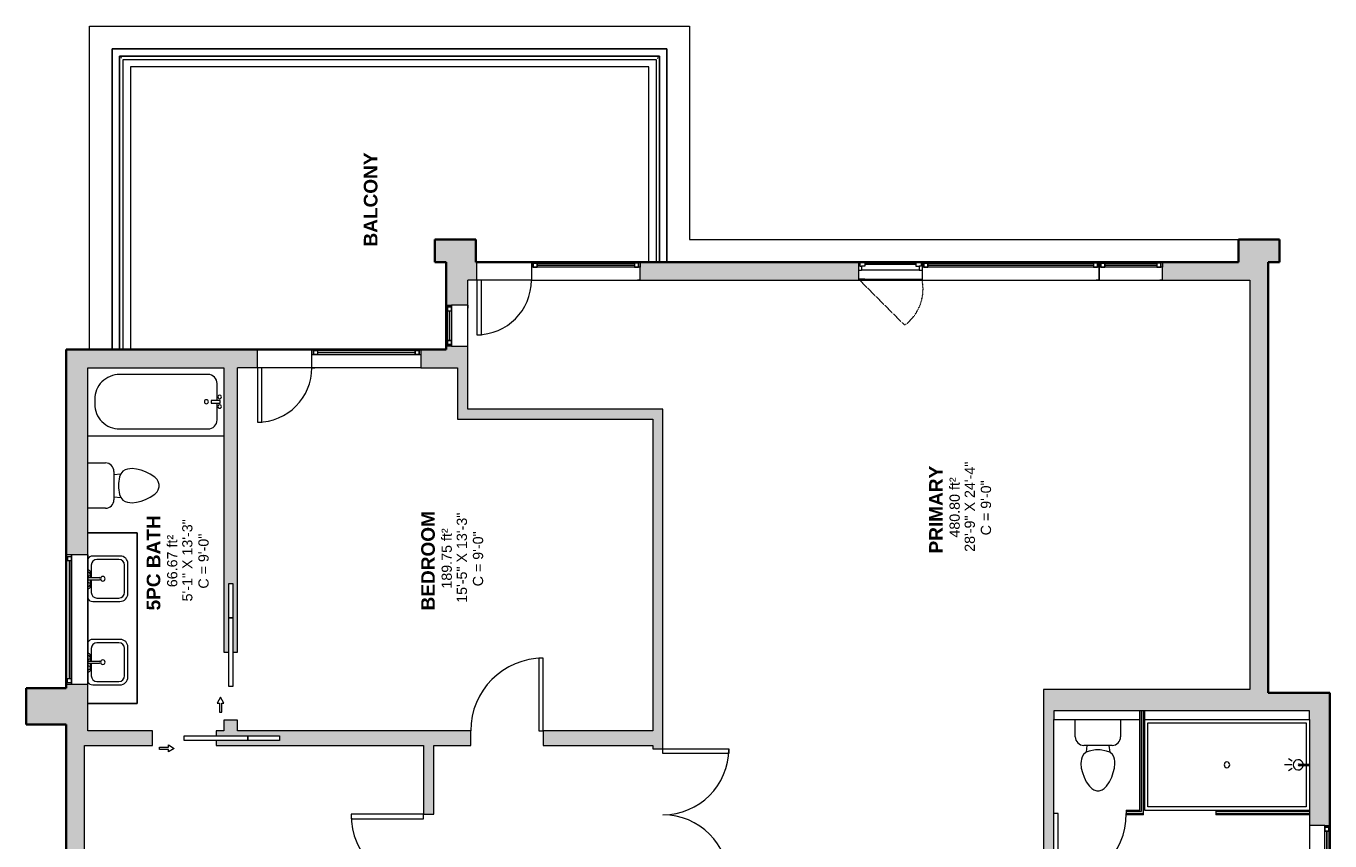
# Model space of a CAD drawing. Header units: inches. Extents: x 271 to 873, y -41 to 635.
# Tile 3 of 3: x 279 to 853, y 276 to 635. Entities that reach past the tile are written whole.
import ezdxf

# ---------------------------------------------------------------- set-up
doc = ezdxf.new("R2010")
doc.units = ezdxf.units.IN
doc.header["$MEASUREMENT"] = 0
doc.linetypes.add('Hidden 3_32_', pattern=[0.140625, 0.09375, -0.046875])
for name, color, linetype, lineweight in [('A-AREA-IDEN', 2, 'Continuous', 9), ('A-DETL', 90, 'Continuous', 9), ('A-DETL-THIN', 151, 'Continuous', 9), ('A-DOOR', 31, 'Continuous', 9), ('A-EXTEERIOR SPACES', 90, 'Continuous', 9), ('A-FLOR-HRAL', 11, 'Continuous', 9), ('A-GENM', 13, 'Continuous', 9), ('A-GLAZ', 151, 'Continuous', 9), ('A-OBJECTS', 90, 'Continuous', 9), ('A-WALL', 90, 'Continuous', 9), ('A-WALL-PATT', 111, 'Continuous', 9), ('P-SANR-FIXT', 6, 'Continuous', 9)]:
    doc.layers.add(name, color=color, linetype=linetype, lineweight=lineweight)
doc.styles.add('Arial', font='arial.ttf', dxfattribs={"height": 4.5})
doc.styles.add('Arial_B', font='arialbd.ttf', dxfattribs={"height": 6})

# ---------------------------------------------------------------- blocks, each defined once
blk = doc.blocks.new('Toilet - Default 1-316794-2nd Floor')
at = {"layer": 'P-SANR-FIXT'}
for p, q in [((-9.98, 11.75), (-9.98, 19.48)), ((9.98, 19.48), (9.98, 11.75)), ((6.25, 8.02), (-6.25, 8.02)), ((-4.86, 8.02), (-5.21, 5)), ((-1, 6), (-3.84, 5.5)), ((1, 6), (-1, 6)), ((3.84, 5.5), (1, 6)), ((4.86, 8.02), (5.21, 5)), ((-7.41, 1), (-7.5, 0)), ((-7.5, 0), (-7.33, -1.99)), ((-7.24, 2), (-7.41, 1)), ((-6.97, 3), (-7.24, 2)), ((-6.4, 4), (-6.97, 3)), ((-5.21, 5), (-6.4, 4)), ((-3.84, 5.5), (-5.21, 5)), ((5.21, 5), (3.84, 5.5)), ((6.4, 4), (5.21, 5)), ((6.97, 3), (6.4, 4)), ((7.24, 2), (6.97, 3)), ((7.41, 1), (7.24, 2)), ((7.33, -1.99), (7.5, 0)), ((7.5, 0), (7.41, 1)), ((-7.33, -1.99), (-6.79, -4)), ((-6.79, -4), (-6.06, -6)), ((6.06, -6), (6.79, -4)), ((6.79, -4), (7.33, -1.99)), ((-6.06, -6), (-5.13, -8)), ((-5.13, -8), (-3.74, -10)), ((-3.74, -10), (-2.74, -11)), ((-2.74, -11), (-1.87, -11.5)), ((1.87, -11.5), (2.74, -11)), ((2.74, -11), (3.74, -10)), ((3.74, -10), (5.13, -8)), ((5.13, -8), (6.06, -6)), ((-1.87, -11.5), (-0.5, -12)), ((-0.5, -12), (0.5, -12)), ((0.5, -12), (1.87, -11.5))]:
    blk.add_line(p, q, dxfattribs=at)
for centre, start, end in [((-6.25, 11.75), 180, 270), ((6.25, 11.75), 270, 360)]:
    blk.add_arc(centre, 3.73, start, end, dxfattribs=at)
blk = doc.blocks.new('Toilet - Default 1-V2-2nd Floor')
at = {"layer": 'P-SANR-FIXT'}
for p, q in [((-9.98, 11.75), (-9.98, 19.44)), ((9.98, 19.44), (9.98, 11.75)), ((6.25, 8.02), (-6.25, 8.02)), ((-4.86, 8.02), (-5.21, 5)), ((-1, 6), (-3.84, 5.5)), ((1, 6), (-1, 6)), ((3.84, 5.5), (1, 6)), ((4.86, 8.02), (5.21, 5)), ((-7.41, 1), (-7.5, 0)), ((-7.5, 0), (-7.33, -1.99)), ((-7.24, 2), (-7.41, 1)), ((-6.97, 3), (-7.24, 2)), ((-6.4, 4), (-6.97, 3)), ((-5.21, 5), (-6.4, 4)), ((-3.84, 5.5), (-5.21, 5)), ((5.21, 5), (3.84, 5.5)), ((6.4, 4), (5.21, 5)), ((6.97, 3), (6.4, 4)), ((7.24, 2), (6.97, 3)), ((7.41, 1), (7.24, 2)), ((7.33, -1.99), (7.5, 0)), ((7.5, 0), (7.41, 1)), ((-7.33, -1.99), (-6.79, -4)), ((-6.79, -4), (-6.06, -6)), ((6.06, -6), (6.79, -4)), ((6.79, -4), (7.33, -1.99)), ((-6.06, -6), (-5.13, -8)), ((-5.13, -8), (-3.74, -10)), ((-3.74, -10), (-2.74, -11)), ((-2.74, -11), (-1.87, -11.5)), ((1.87, -11.5), (2.74, -11)), ((2.74, -11), (3.74, -10)), ((3.74, -10), (5.13, -8)), ((5.13, -8), (6.06, -6)), ((-1.87, -11.5), (-0.5, -12)), ((-0.5, -12), (0.5, -12)), ((0.5, -12), (1.87, -11.5))]:
    blk.add_line(p, q, dxfattribs=at)
for centre, start, end in [((-6.25, 11.75), 180, 270), ((6.25, 11.75), 270, 360)]:
    blk.add_arc(centre, 3.73, start, end, dxfattribs=at)
blk = doc.blocks.new('Bath-Showerhead - Shower_head_and_Control_-_UNHOSTED_17702-5576894-2nd Floor')
at = {"layer": 'P-SANR-FIXT'}
for p, q in [((-0.37, -4.61), (-0.37, 0)), ((-0.37, 0), (0.38, 0)), ((0.38, 0), (0.38, -4.61)), ((-1.58, -7.59), (-2.66, -9.27)), ((0, -7.75), (0, -11)), ((1.58, -7.59), (2.66, -9.27))]:
    blk.add_line(p, q, dxfattribs=at)
for centre, radius, start, end in [((0, -5), 2.25, 100.10755, 270), ((0, -4.61), 0.375, 180, 360), ((0, -5), 2.25, 270, 79.89245)]:
    blk.add_arc(centre, radius, start, end, dxfattribs=at)
blk = doc.blocks.new('Bath-Bathtub - Default 1-5719567-2nd Floor')
at = {"layer": 'P-SANR-FIXT'}
for p, q in [((16.28, 34), (-43.72, 34)), ((2.28, 31), (-36.72, 31)), ((-40.72, 27), (-40.72, 19.59)), ((-38.06, 19.59), (-42, 19.59)), ((-42, 19.59), (-42, 18.41)), ((-42, 19.59), (-42, 18.41)), ((-38.06, 19.59), (-42, 19.59)), ((-42, 18.41), (-38.06, 18.41)), ((-42, 18.41), (-38.06, 18.41)), ((-40.72, 18.41), (-40.72, 11)), ((-38.06, 18.41), (-38.06, 19.59)), ((-38.06, 18.41), (-38.06, 19.59)), ((13.28, 18), (13.28, 20)), ((-36.72, 7), (2.28, 7))]:
    blk.add_line(p, q, dxfattribs=at)
for centre, radius, start, end in [((-36.72, 27), 4, 90, 180), ((2.28, 20), 11, 360, 90), ((-41.81, 21.11), 0.787, 360, 180), ((-41.81, 21.11), 0.787, 360, 180), ((-41.81, 21.11), 0.787, 180, 360), ((-41.81, 21.11), 0.787, 180, 360), ((-41.81, 16.89), 0.787, 360, 180), ((-41.81, 16.89), 0.787, 360, 180), ((-35.97, 19), 0.875, 90, 270), ((-35.97, 19), 0.875, 270, 90), ((2.28, 18), 11, 270, 0), ((-41.81, 16.89), 0.787, 180, 360), ((-41.81, 16.89), 0.787, 180, 360), ((-36.72, 11), 4, 180, 270)]:
    blk.add_arc(centre, radius, start, end, dxfattribs=at)
blk = doc.blocks.new('Planitar-Fixed - Default 1-5719853-2nd Floor')
at = {"layer": 'A-GLAZ', "lineweight": 18}
for p, q in [((-41, 5.01), (-40.25, 5.01)), ((-40.25, 5.01), (-41, 5.01)), ((-40.25, 5.01), (-40.25, 2.78)), ((-40.25, 2.78), (-40.25, 5.01)), ((-40.25, 4.51), (-38.52, 4.51)), ((-38.52, 4.51), (-40.25, 4.51)), ((-40.25, 4.51), (-40.25, 2.78)), ((-40.25, 2.78), (-38.52, 2.78)), ((-38.52, 4.51), (-38.52, 2.78)), ((-38.52, 2.78), (-38.52, 4.51)), ((38.52, 4.51), (38.52, 2.78)), ((40.25, 4.51), (38.52, 4.51)), ((40.25, 4.51), (38.52, 4.51)), ((38.52, 4.51), (38.52, 2.78)), ((38.52, 2.78), (40.25, 2.78)), ((40.25, 5.01), (40.25, 2.78)), ((40.96, 5.01), (40.25, 5.01)), ((41, 5.01), (40.25, 5.01)), ((40.25, 5.01), (40.25, 2.78)), ((40.25, 2.78), (40.25, 4.51)), ((-41, -3.99), (-39.74, -3.99)), ((41, -3.99), (39.74, -3.99))]:
    blk.add_line(p, q, dxfattribs=at)
at = {"layer": 'A-GLAZ'}
for p, q in [((41, 2.78), (-41, 2.78)), ((-41, 2.78), (-41, -3.99)), ((-40.25, 5.01), (40.25, 5.01)), ((-38.52, 4.51), (38.52, 4.51)), ((41, -3.99), (41, 2.78)), ((-41, -3.99), (41, -3.99))]:
    blk.add_line(p, q, dxfattribs=at)
at = {"layer": 'A-GLAZ', "lineweight": 25}
blk.add_line((-38.52, 3.65), (38.52, 3.65), dxfattribs=at)
blk = doc.blocks.new('Planitar-Fixed - Default 1-6029428-2nd Floor')
at = {"layer": 'A-GLAZ', "lineweight": 18}
for p, q in [((-39, 4.51), (-38.25, 4.51)), ((-38.25, 4.51), (-39, 4.51)), ((-38.25, 4.51), (-38.25, 2.28)), ((-38.25, 2.28), (-38.25, 4.51)), ((-38.25, 4.01), (-36.52, 4.01)), ((-36.52, 4.01), (-38.25, 4.01)), ((-38.25, 4.01), (-38.25, 2.28)), ((-38.25, 2.28), (-36.52, 2.28)), ((-36.52, 4.01), (-36.52, 2.28)), ((-36.52, 2.28), (-36.52, 4.01)), ((36.52, 4.01), (36.52, 2.28)), ((38.25, 4.01), (36.52, 4.01)), ((38.25, 4.01), (36.52, 4.01)), ((36.52, 4.01), (36.52, 2.28)), ((36.52, 2.28), (38.25, 2.28)), ((38.25, 4.51), (38.25, 2.28)), ((38.96, 4.51), (38.25, 4.51)), ((39, 4.51), (38.25, 4.51)), ((38.25, 4.51), (38.25, 2.28)), ((38.25, 2.28), (38.25, 4.01)), ((39, 2.28), (39, 4.51)), ((-39, -3.49), (-37.74, -3.49)), ((39, -3.49), (37.74, -3.49))]:
    blk.add_line(p, q, dxfattribs=at)
at = {"layer": 'A-GLAZ'}
for p, q in [((39, 2.28), (-39, 2.28)), ((-39, 2.28), (-39, -3.49)), ((-38.25, 4.51), (38.25, 4.51)), ((-36.52, 4.01), (36.52, 4.01)), ((39, -3.49), (39, 2.28)), ((-39, -3.49), (39, -3.49))]:
    blk.add_line(p, q, dxfattribs=at)
at = {"layer": 'A-GLAZ', "lineweight": 25}
blk.add_line((-36.52, 3.15), (36.52, 3.15), dxfattribs=at)
blk = doc.blocks.new('Planitar-Fixed - Default 1-6037852-2nd Floor')
at = {"layer": 'A-GLAZ', "lineweight": 18}
for p, q in [((-24, 4.51), (-23.25, 4.51)), ((-23.25, 4.51), (-24, 4.51)), ((-24, 4.51), (-24, 2.28)), ((-23.25, 4.51), (-23.25, 2.28)), ((-23.25, 2.28), (-23.25, 4.51)), ((-23.25, 4.01), (-21.52, 4.01)), ((-21.52, 4.01), (-23.25, 4.01)), ((-23.25, 4.01), (-23.25, 2.28)), ((-23.25, 2.28), (-21.52, 2.28)), ((-21.52, 4.01), (-21.52, 2.28)), ((-21.52, 2.28), (-21.52, 4.01)), ((21.52, 4.01), (21.52, 2.28)), ((23.25, 4.01), (21.52, 4.01)), ((23.25, 4.01), (21.52, 4.01)), ((21.52, 4.01), (21.52, 2.28)), ((21.52, 2.28), (23.25, 2.28)), ((23.25, 4.51), (23.25, 2.28)), ((23.96, 4.51), (23.25, 4.51)), ((24, 4.51), (23.25, 4.51)), ((23.25, 4.51), (23.25, 2.28)), ((23.25, 2.28), (23.25, 4.01)), ((-24, -3.49), (-22.74, -3.49)), ((24, -3.49), (22.74, -3.49))]:
    blk.add_line(p, q, dxfattribs=at)
at = {"layer": 'A-GLAZ'}
for p, q in [((24, 2.28), (-24, 2.28)), ((-24, 2.28), (-24, -3.49)), ((-23.25, 4.51), (23.25, 4.51)), ((-21.52, 4.01), (21.52, 4.01)), ((24, -3.49), (24, 2.28)), ((-24, -3.49), (24, -3.49))]:
    blk.add_line(p, q, dxfattribs=at)
at = {"layer": 'A-GLAZ', "lineweight": 25}
blk.add_line((-21.52, 3.15), (21.52, 3.15), dxfattribs=at)
blk = doc.blocks.new('Planitar-Fixed - Default 1-5620281-2nd Floor')
at = {"layer": 'A-GLAZ', "lineweight": 18}
for p, q in [((-9, 5.26), (-8.25, 5.26)), ((-8.25, 5.26), (-9, 5.26)), ((-8.25, 5.26), (-8.25, 3.03)), ((-8.25, 3.03), (-8.25, 5.26)), ((-8.25, 4.76), (-6.52, 4.76)), ((-6.52, 4.76), (-8.25, 4.76)), ((-8.25, 4.76), (-8.25, 3.03)), ((-8.25, 3.03), (-6.52, 3.03)), ((-6.52, 4.76), (-6.52, 3.03)), ((-6.52, 3.03), (-6.52, 4.76)), ((6.52, 4.76), (6.52, 3.03)), ((8.25, 4.76), (6.52, 4.76)), ((8.25, 4.76), (6.52, 4.76)), ((6.52, 4.76), (6.52, 3.03)), ((6.52, 3.03), (8.25, 3.03)), ((8.25, 5.26), (8.25, 3.03)), ((8.96, 5.26), (8.25, 5.26)), ((9, 5.26), (8.25, 5.26)), ((8.25, 5.26), (8.25, 3.03)), ((8.25, 3.03), (8.25, 4.76)), ((-9, -4.24), (-7.74, -4.24)), ((9, -4.24), (7.74, -4.24))]:
    blk.add_line(p, q, dxfattribs=at)
at = {"layer": 'A-GLAZ'}
for p, q in [((9, 3.03), (-9, 3.03)), ((-9, 3.03), (-9, -4.24)), ((-8.25, 5.26), (8.25, 5.26)), ((-6.52, 4.76), (6.52, 4.76)), ((9, -4.24), (9, 3.03)), ((-9, -4.24), (9, -4.24))]:
    blk.add_line(p, q, dxfattribs=at)
at = {"layer": 'A-GLAZ', "lineweight": 25}
blk.add_line((-6.52, 3.9), (6.52, 3.9), dxfattribs=at)
blk = doc.blocks.new('Planitar-Fixed - Default 1-5591365-2nd Floor')
at = {"layer": 'A-GLAZ'}
for p, q in [((-24, 3.49), (24, 3.49)), ((-24, -2.28), (-24, 3.49)), ((24, 3.49), (24, -2.28)), ((24, -2.28), (-24, -2.28)), ((-23.25, -4.51), (23.25, -4.51)), ((-21.52, -4.01), (21.52, -4.01))]:
    blk.add_line(p, q, dxfattribs=at)
at = {"layer": 'A-GLAZ', "lineweight": 18}
for p, q in [((-24, 3.49), (-22.74, 3.49)), ((24, 3.49), (22.74, 3.49)), ((-24, -4.51), (-23.25, -4.51)), ((-23.25, -4.51), (-24, -4.51)), ((-23.25, -4.51), (-23.25, -2.28)), ((-23.25, -2.28), (-21.52, -2.28)), ((-23.25, -4.01), (-23.25, -2.28)), ((-23.25, -2.28), (-23.25, -4.51)), ((-23.25, -4.01), (-21.52, -4.01)), ((-21.52, -4.01), (-23.25, -4.01)), ((-21.52, -4.01), (-21.52, -2.28)), ((-21.52, -2.28), (-21.52, -4.01)), ((21.52, -2.28), (23.25, -2.28)), ((21.52, -4.01), (21.52, -2.28)), ((21.52, -4.01), (21.52, -2.28)), ((23.25, -4.01), (21.52, -4.01)), ((23.25, -4.01), (21.52, -4.01)), ((23.25, -4.51), (23.25, -2.28)), ((23.25, -2.28), (23.25, -4.01)), ((23.25, -4.51), (23.25, -2.28)), ((23.96, -4.51), (23.25, -4.51)), ((24, -4.51), (23.25, -4.51)), ((24, -2.28), (24, -4.51))]:
    blk.add_line(p, q, dxfattribs=at)
at = {"layer": 'A-GLAZ', "lineweight": 25}
blk.add_line((-21.52, -3.15), (21.52, -3.15), dxfattribs=at)
blk = doc.blocks.new('Planitar-Fixed - Default 1-5620566-2nd Floor')
at = {"layer": 'A-GLAZ', "lineweight": 18}
for p, q in [((-28.5, 5.26), (-27.75, 5.26)), ((-27.75, 5.26), (-27.75, 3.03)), ((-27.75, 4.76), (-26.02, 4.76)), ((-27.75, 3.03), (-26.02, 3.03)), ((-26.02, 4.76), (-26.02, 3.03)), ((26.02, 4.76), (26.02, 3.03)), ((27.75, 4.76), (26.02, 4.76)), ((26.02, 3.03), (27.75, 3.03)), ((27.75, 5.26), (27.75, 3.03)), ((28.46, 5.26), (27.75, 5.26)), ((-28.5, -4.24), (-27.24, -4.24)), ((28.5, -4.24), (27.24, -4.24))]:
    blk.add_line(p, q, dxfattribs=at)
at = {"layer": 'A-GLAZ'}
for p, q in [((-28.5, 5.26), (28.5, 5.26)), ((-28.5, 5.26), (-28.5, 3.03)), ((28.5, 3.03), (-28.5, 3.03)), ((-28.5, 3.03), (-28.5, -4.24)), ((28.5, 3.03), (-28.5, 3.03)), ((-28.5, 3.03), (28.5, 3.03)), ((-28.5, 3.03), (-28.5, -4.24)), ((28.5, 3.03), (28.5, 5.26)), ((28.5, -4.24), (28.5, 3.03)), ((28.5, -4.24), (28.5, 3.03)), ((-28.5, -4.24), (28.5, -4.24)), ((28.5, -4.24), (-28.5, -4.24))]:
    blk.add_line(p, q, dxfattribs=at)
at = {"layer": 'A-GLAZ', "lineweight": 25}
blk.add_line((-26.02, 3.9), (26.02, 3.9), dxfattribs=at)
blk = doc.blocks.new('Planitar-Casement-Single_Left - Default 1-5635875-2nd Floor')
at = {"layer": 'A-GLAZ'}
for p, q in [((14, 4), (-14, 4)), ((11.25, 3.5), (-11.25, 3.5)), ((-14, -4), (14, -4)), ((-12.75, -0.5), (12.75, -0.5)), ((11.25, -4), (-11.25, -4))]:
    blk.add_line(p, q, dxfattribs=at)
at = {"layer": 'A-GLAZ', "lineweight": 18}
for p, q in [((-14, -4), (-14, 4)), ((-11.25, 3.5), (-14, 3.5)), ((11.25, 3.5), (14, 3.5)), ((14, -4), (14, 4)), ((-12.75, -0.5), (-14, -0.5)), ((-11.25, -4), (-14, -4)), ((-13.5, -4), (-13.5, -2.25)), ((-13.5, -2.25), (-12.75, -2.25)), ((-12.75, -2.25), (-12.75, -0.5)), ((-11.25, -2.25), (-12.75, -2.25)), ((-11.25, -4), (-11.25, -2.25)), ((11.25, -2.25), (12.75, -2.25)), ((11.25, -4), (11.25, -2.25)), ((11.25, -4), (14, -4)), ((14, -0.5), (12.75, -0.5)), ((12.75, -2.25), (12.75, -0.5)), ((13.5, -2.25), (12.75, -2.25)), ((13.5, -4), (13.5, -2.25))]:
    blk.add_line(p, q, dxfattribs=at)
at = {"layer": 'A-GLAZ', "lineweight": 25}
blk.add_line((11.25, -3.125), (-11.25, -3.125), dxfattribs=at)
blk = doc.blocks.new('Countertop- Rectangle shape base - Default 2-5591480-2nd Floor')
at = {"layer": 'A-GENM'}
for p, q in [((67.62, 26.87), (-7.62, 26.87)), ((-7.62, 26.87), (-7.62, 5.12)), ((67.62, 5.12), (67.62, 26.87))]:
    blk.add_line(p, q, dxfattribs=at)
blk = doc.blocks.new('Bath-Basin Floor - Default 1-5591468-2nd Floor')
at = {"layer": 'P-SANR-FIXT'}
for p, q in [((0.12, 6.33), (0.12, 1.59)), ((1.12, 6.33), (1.12, 1.59)), ((-9.38, 4.59), (-9.38, -7.41)), ((-9.38, 4.59), (-9.38, -7.41)), ((-7.88, 2.72), (-7.88, -6.91)), ((0.12, 5.22), (-5.38, 5.22)), ((-2.88, 5.59), (0.12, 5.59)), ((1.12, 5.59), (3.62, 5.59)), ((6.62, 5.22), (1.12, 5.22)), ((9.12, -6.91), (9.12, 2.72)), ((10.62, -7.59), (10.62, 4.59)), ((10.62, -7.59), (10.62, 4.59)), ((-5.88, -10.91), (7.3, -10.91)), ((-5.88, -10.91), (7.3, -10.91)), ((-5.38, -9.41), (6.62, -9.41))]:
    blk.add_line(p, q, dxfattribs=at)
for centre, radius, start, end in [((-6.88, 4.59), 2.5, 120.01012, 180), ((-6.88, 4.59), 2.5, 121.36872, 180), ((-2.88, 6.34), 0.75, 147.85682, 270), ((-1.88, 6.34), 0.75, 147.85682, 180), ((-1.88, 6.34), 0.75, 180, 0), ((-1.88, 6.34), 0.75, 360, 32.14318), ((0.62, 6.33), 0.5, 125.59759, 180), ((0.62, 6.33), 0.5, 360, 54.40241), ((2.62, 6.34), 0.75, 147.85682, 180), ((2.62, 6.34), 0.75, 180, 360), ((2.62, 6.34), 0.75, 360, 32.14318), ((3.62, 6.34), 0.75, 270, 32.14318), ((8.12, 4.59), 2.5, 360, 59.98988), ((8.12, 4.59), 2.5, 360, 58.63128), ((-5.38, 2.72), 2.5, 90, 180), ((0.62, 0.13), 1, 360, 180), ((0.62, 0.13), 1, 180, 0), ((0.62, 1.59), 0.5, 180, 0), ((6.62, 2.72), 2.5, 0, 90), ((-5.88, -7.41), 3.5, 180, 270), ((-5.88, -7.41), 3.5, 180, 270), ((-5.38, -6.91), 2.5, 180, 270), ((6.62, -6.91), 2.5, 270, 0), ((7.3, -7.59), 3.32, 270, 0), ((7.3, -7.59), 3.32, 270, 0)]:
    blk.add_arc(centre, radius, start, end, dxfattribs=at)
blk = doc.blocks.new('Bath- Shower - Basin Rectangular - Default 1-5719961-2nd Floor')
at = {"layer": 'P-SANR-FIXT'}
for p, q in [((-36.37, 20), (-36.37, -20)), ((-34.87, 18.5), (34.87, 18.5)), ((-34.87, -18.5), (-34.87, 18.5)), ((34.87, 18.5), (34.87, -18.5)), ((-36.37, -20), (36.37, -20)), ((34.87, -18.5), (-34.87, -18.5))]:
    blk.add_line(p, q, dxfattribs=at)
for start, end in [(360, 180), (180, 360)]:
    blk.add_arc((0, 0.01), 1.25, start, end, dxfattribs=at)
blk = doc.blocks.new('Planitar - Single Door_Swapper - 7_0_ x 2_0_-5961431-2nd Floor')
at = {"layer": 'A-GENM'}
for p, q in [((12, 28), (10, 28)), ((10, 28), (10, 4)), ((12, 4), (12, 28)), ((10, 4), (12, 4))]:
    blk.add_line(p, q, dxfattribs=at)
blk.add_arc((12, 4), 24, 90, 180, dxfattribs=at)
blk = doc.blocks.new('Top Rail Type - Top Rail_Internal_-5631632-2nd Floor')
at = {"layer": 'A-FLOR-HRAL'}
for p, q in [((319.87, 621.49), (319.87, 492.2)), ((557.94, 621.49), (319.87, 621.49)), ((557.94, 530.7), (557.94, 621.49)), ((321.44, 492.2), (321.44, 619.91)), ((321.44, 619.91), (556.37, 619.91)), ((556.37, 619.91), (556.37, 530.7))]:
    blk.add_line(p, q, dxfattribs=at)
for points in [[(320.75, 620.61), (320.73, 620.62), (320.7, 620.65), (320.66, 620.7), (320.61, 620.75), (320.58, 620.78), (320.56, 620.79)], [(557.06, 620.61), (557.08, 620.62), (557.11, 620.65), (557.16, 620.7), (557.2, 620.75), (557.23, 620.78), (557.25, 620.79)]]:
    blk.add_open_spline(points, degree=3, knots=[0.46272837, 0.46272837, 0.46272837, 0.46272837, 0.47916667, 0.5, 0.52083333, 0.53727163, 0.53727163, 0.53727163, 0.53727163], dxfattribs=at)
blk = doc.blocks.new('Top Rail Type - Top Rail_Internal_-V7-2nd Floor')
at = {"layer": 'A-FLOR-HRAL'}
for p, q in [((319.87, 621.49), (557.94, 621.49)), ((319.87, 492.2), (319.87, 621.49)), ((557.94, 621.49), (557.94, 530.7)), ((321.44, 619.91), (556.37, 619.91)), ((321.44, 492.2), (321.44, 619.91)), ((556.37, 619.91), (556.37, 530.7))]:
    blk.add_line(p, q, dxfattribs=at)
blk = doc.blocks.new('Planitar - Pocket Door_Swapper - 2_-4_ x 9_-0_-6028479-2nd Floor')
at = {"layer": 'A-DOOR'}
for p, q in [((0, -1), (0, 1)), ((0, 1), (28, 1)), ((28, 1), (42, 1)), ((28, -1), (28, 1)), ((28, 1), (28, -1)), ((42, 1), (42, -1)), ((-11, -4), (-7, -4)), ((-11, -5), (-11, -4)), ((-7, -5), (-11, -5)), ((-7, -3), (-4.4, -4.5)), ((-7, -4), (-7, -3)), ((-4.4, -4.5), (-7, -6)), ((-7, -6), (-7, -5)), ((28, -1), (0, -1)), ((42, -1), (28, -1))]:
    blk.add_line(p, q, dxfattribs=at)
blk = doc.blocks.new('Planitar - Pocket Door_Swapper - 2_-6_ x 9_-0_-5989618-2nd Floor')
at = {"layer": 'A-DOOR'}
for p, q in [((-7.5, 6), (-7.5, 5)), ((-4.9, 4.5), (-7.5, 6)), ((-7.5, 5), (-11.5, 5)), ((-11.5, 5), (-11.5, 4)), ((-11.5, 4), (-7.5, 4)), ((-7.5, 3), (-4.9, 4.5)), ((-7.5, 4), (-7.5, 3)), ((30, 1), (0, 1)), ((0, 1), (0, -1)), ((45, 1), (30, 1)), ((30, 1), (30, -1)), ((30, -1), (30, 1)), ((45, -1), (45, 1)), ((0, -1), (30, -1)), ((30, -1), (45, -1))]:
    blk.add_line(p, q, dxfattribs=at)
blk = doc.blocks.new('Planitar - Single Door_Swapper - 9_0_ x 2_8_-5960853-2nd Floor')
at = {"layer": 'A-GENM'}
for p, q in [((16, 34.25), (14, 34.25)), ((14, 34.25), (14, 2.25)), ((16, 2.25), (16, 34.25)), ((14, 2.25), (16, 2.25))]:
    blk.add_line(p, q, dxfattribs=at)
blk.add_arc((16, 2.25), 32, 90, 180, dxfattribs=at)
blk = doc.blocks.new('Planitar - Single Door_Swapper - 9_0_ x 2_8_-5961513-2nd Floor')
at = {"layer": 'A-GENM'}
for p, q in [((16, 35.25), (14, 35.25)), ((14, 35.25), (14, 3.25)), ((16, 3.25), (16, 35.25)), ((14, 3.25), (16, 3.25))]:
    blk.add_line(p, q, dxfattribs=at)
blk.add_arc((16, 3.25), 32, 90, 180, dxfattribs=at)
blk = doc.blocks.new('Planitar -Double Door_Swapper - 9_-0_ x 4_-10_-5961928-2nd Floor')
at = {"layer": 'A-GENM'}
for p, q in [((-53, 31.25), (-51, 31.25)), ((-53, 2.25), (-53, 31.25)), ((-51, 31.25), (-51, 2.25)), ((5, 31.25), (3, 31.25)), ((3, 31.25), (3, 2.25)), ((5, 2.25), (5, 31.25)), ((-51, 2.25), (-53, 2.25)), ((3, 2.25), (5, 2.25))]:
    blk.add_line(p, q, dxfattribs=at)
for centre, start, end in [((-53, 2.25), 360, 90), ((5, 2.25), 90, 180)]:
    blk.add_arc(centre, 29, start, end, dxfattribs=at)
blk = doc.blocks.new('Planitar - Single Door_Swapper - 9_0_ x 2_8_-5961638-2nd Floor')
at = {"layer": 'A-GENM'}
for p, q in [((16, 32.5), (14, 32.5)), ((14, 32.5), (14, 0.5)), ((14, 0.5), (16, 0.5))]:
    blk.add_line(p, q, dxfattribs=at)
blk.add_arc((16, 0.5), 32, 90, 180, dxfattribs=at)
blk = doc.blocks.new('Planitar-Fixed - Default 1-6029361-2nd Floor')
at = {"layer": 'A-GLAZ', "lineweight": 18}
for p, q in [((-14, 4.51), (-13.25, 4.51)), ((-13.25, 4.51), (-14, 4.51)), ((-14, 4.51), (-14, 2.28)), ((-13.25, 4.51), (-13.25, 2.28)), ((-13.25, 2.28), (-13.25, 4.51)), ((-13.25, 4.01), (-11.52, 4.01)), ((-11.52, 4.01), (-13.25, 4.01)), ((-13.25, 4.01), (-13.25, 2.28)), ((-13.25, 2.28), (-11.52, 2.28)), ((-11.52, 4.01), (-11.52, 2.28)), ((-11.52, 2.28), (-11.52, 4.01)), ((11.52, 4.01), (11.52, 2.28)), ((13.25, 4.01), (11.52, 4.01)), ((13.25, 4.01), (11.52, 4.01)), ((11.52, 4.01), (11.52, 2.28)), ((11.52, 2.28), (13.25, 2.28)), ((13.25, 4.51), (13.25, 2.28)), ((13.96, 4.51), (13.25, 4.51)), ((14, 4.51), (13.25, 4.51)), ((13.25, 4.51), (13.25, 2.28)), ((13.25, 2.28), (13.25, 4.01)), ((-14, -3.49), (-12.74, -3.49)), ((14, -3.49), (12.74, -3.49))]:
    blk.add_line(p, q, dxfattribs=at)
at = {"layer": 'A-GLAZ'}
for p, q in [((14, 2.28), (-14, 2.28)), ((-14, 2.28), (-14, -3.49)), ((-13.25, 4.51), (13.25, 4.51)), ((-11.52, 4.01), (11.52, 4.01)), ((14, -3.49), (14, 2.28)), ((-14, -3.49), (14, -3.49))]:
    blk.add_line(p, q, dxfattribs=at)
at = {"layer": 'A-GLAZ', "lineweight": 25}
blk.add_line((-11.52, 3.15), (11.52, 3.15), dxfattribs=at)

msp = doc.modelspace()

# ---------------------------------------------------------------- hatches: boundary and pattern name
at = {"layer": 'A-WALL-PATT'}
h = msp.add_hatch(color=9, dxfattribs=at)
h.paths.add_polyline_path([(831.16, 530.7), (831.16, 540.7), (813.16, 540.7), (813.16, 530.7)], flags=0)
h.paths.add_polyline_path([(476.91, 530.7), (476.91, 540.7), (458.91, 540.7), (458.91, 530.7)], flags=0)
h = msp.add_hatch(color=9, dxfattribs=at)
h.paths.add_polyline_path([(818.16, 522.7), (818.16, 530.7), (779.66, 530.7), (779.66, 522.7)], flags=0)
h.paths.add_polyline_path([(645.66, 522.7), (645.66, 530.7), (549.41, 530.7), (549.41, 522.7), (572.04, 522.7)], flags=0)
h.paths.add_polyline_path([(463.91, 522.7), (477.41, 522.7), (477.41, 530.7), (463.91, 530.7), (463.91, 527.97)], flags=0)
for points in [[(818.16, 340.95), (826.16, 340.95), (826.16, 530.7), (818.16, 530.7), (818.16, 342.45)], [(473.41, 465.95), (473.41, 484.2), (468.91, 484.2), (468.91, 465.95)], [(554.91, 461.45), (554.91, 465.95), (468.91, 465.95), (468.91, 461.45)], [(296.66, 327.04), (296.66, 343.04), (278.66, 343.04), (278.66, 327.04)], [(818.16, 332.95), (818.16, 342.45), (731.66, 342.45), (731.66, 332.95), (786.73, 332.95)], [(844.41, 332.95), (844.41, 340.95), (818.16, 340.95), (818.16, 332.95), (829.67, 332.95)], [(771.16, 288.7), (771.16, 332.95), (770.16, 332.95), (770.16, 288.7)]]:
    msp.add_hatch(color=9, dxfattribs=at).paths.add_polyline_path(points, flags=0)
h = msp.add_hatch(color=9, dxfattribs=at)
h.paths.add_polyline_path([(463.91, 484.2), (473.41, 484.2), (473.41, 493.7), (463.91, 493.7), (463.91, 492.2)], flags=0)
h.paths.add_polyline_path([(473.41, 511.7), (473.41, 522.7), (463.91, 522.7), (463.91, 511.7), (466.14, 511.7)], flags=0)
h = msp.add_hatch(color=9, dxfattribs=at)
h.paths.add_polyline_path([(463.91, 484.2), (463.91, 492.2), (452.66, 492.2), (452.66, 484.2)], flags=0)
h.paths.add_polyline_path([(380.66, 484.2), (380.66, 492.2), (296.41, 492.2), (296.41, 484.2), (371.91, 484.2)], flags=0)
h = msp.add_hatch(color=9, dxfattribs=at)
h.paths.add_polyline_path([(296.41, 324.2), (305.91, 324.2), (305.91, 344.7), (296.41, 344.7), (296.41, 343.04), (296.66, 343.04), (296.66, 327.04), (296.41, 327.04)], flags=0)
h.paths.add_polyline_path([(296.56, 401.7), (305.91, 401.7), (305.91, 484.2), (296.41, 484.2), (296.41, 401.7)], flags=0)
h = msp.add_hatch(color=9, dxfattribs=at)
h.paths.add_polyline_path([(371.91, 324.2), (371.91, 328.91), (365.91, 328.91), (365.91, 324.2)], flags=0)
h.paths.add_polyline_path([(367.91, 358.91), (367.91, 388.91), (369.91, 388.91), (369.91, 358.91), (371.91, 358.91), (371.91, 484.2), (365.91, 484.2), (365.91, 358.91)], flags=0)
h = msp.add_hatch(color=9, dxfattribs=at)
h.paths.add_polyline_path([(554.91, 254.7), (559.41, 254.7), (559.41, 258.2), (554.91, 258.2)], flags=0)
h.paths.add_polyline_path([(554.91, 316.2), (559.41, 316.2), (559.41, 465.95), (554.91, 465.95), (554.91, 317.7)], flags=0)
h = msp.add_hatch(color=9, dxfattribs=at)
h.paths.add_polyline_path([(731.66, 143.95), (731.66, 199.23), (727.16, 199.23), (727.16, 143.95)], flags=0)
h.paths.add_polyline_path([(728.41, 229.23), (728.41, 259.23), (730.41, 259.23), (730.41, 229.23), (731.66, 229.23), (731.66, 342.45), (727.16, 342.45), (727.16, 229.23)], flags=0)
h = msp.add_hatch(color=9, dxfattribs=at)
h.paths.add_polyline_path([(844.41, 143.95), (853.41, 143.95), (853.41, 200.45), (844.41, 200.45), (844.41, 199.24)], flags=0)
h.paths.add_polyline_path([(851.17, 282.45), (853.41, 282.45), (853.41, 340.95), (844.41, 340.95), (844.41, 282.45)], flags=0)
h = msp.add_hatch(color=9, dxfattribs=at)
h.paths.add_polyline_path([(554.91, 317.7), (554.91, 324.2), (506.66, 324.2), (506.66, 317.7)], flags=0)
h.paths.add_polyline_path([(453.91, 317.7), (474.66, 317.7), (474.66, 324.2), (362.41, 324.2), (362.41, 321.95), (390.41, 321.95), (390.41, 319.95), (362.41, 319.95), (362.41, 317.7), (400.28, 317.7)], flags=0)
h.paths.add_polyline_path([(334.41, 317.7), (334.41, 324.2), (296.41, 324.2), (296.41, 317.7), (314.4, 317.7)], flags=0)
h = msp.add_hatch(color=9, dxfattribs=at)
h.paths.add_polyline_path([(304.41, 107.7), (304.41, 195.95), (296.41, 195.95), (296.41, 107.7)], flags=0)
h.paths.add_polyline_path([(304.41, 267.95), (304.41, 317.7), (296.41, 317.7), (296.41, 267.95), (298.64, 267.95)], flags=0)
h = msp.add_hatch(color=9, dxfattribs=at)
h.paths.add_polyline_path([(453.91, 105.7), (458.41, 105.7), (458.41, 109.7), (453.91, 109.7)], flags=0)
h.paths.add_polyline_path([(453.91, 141.7), (458.41, 141.7), (458.41, 255.45), (453.91, 255.45), (453.91, 142.7)], flags=0)
h.paths.add_polyline_path([(458.41, 287.45), (458.41, 317.7), (453.91, 317.7), (453.91, 287.45)], flags=0)
h = msp.add_hatch(color=9, dxfattribs=at)
h.paths.add_polyline_path([(844.41, 287.7), (844.41, 288.7), (803.16, 288.7), (803.16, 287.7), (829.67, 287.7)], flags=0)
h.paths.add_polyline_path([(771.16, 287.7), (771.16, 288.7), (763.66, 288.7), (763.66, 287.7)], flags=0)

# ---------------------------------------------------------------- linework, layer by layer
at = {"layer": 'A-DETL', "lineweight": 35}
for p, q in [((458.91, 530.7), (458.91, 540.7)), ((458.91, 540.7), (476.91, 540.7)), ((476.91, 540.7), (476.91, 530.7)), ((813.16, 530.7), (813.16, 540.7)), ((813.16, 540.7), (831.16, 540.7)), ((831.16, 540.7), (831.16, 530.7)), ((463.91, 530.7), (458.91, 530.7)), ((463.91, 492.2), (463.91, 530.7)), ((476.91, 530.7), (813.16, 530.7)), ((826.16, 530.7), (826.16, 340.95)), ((831.16, 530.7), (826.16, 530.7)), ((296.41, 492.2), (463.91, 492.2)), ((296.41, 343.04), (296.41, 492.2)), ((296.41, 343.04), (278.66, 343.04)), ((278.66, 343.04), (278.66, 327.04)), ((826.16, 340.95), (853.41, 340.95)), ((853.41, 340.95), (853.41, 143.95)), ((278.66, 327.04), (296.41, 327.04)), ((296.41, 107.7), (296.41, 327.04))]:
    msp.add_line(p, q, dxfattribs=at)
at = {"layer": 'A-DETL', "linetype": 'Hidden 3_32_'}
msp.add_line((646.16, 522.7), (665.96, 502.9), dxfattribs=at)
msp.add_arc((654.32, 518.83), 19.72, 306.16194, 11.32999, dxfattribs=at)
at = {"layer": 'A-DETL-THIN'}
for p, q in [((731.66, 332.95), (731.66, 329.2)), ((769.66, 332.95), (731.66, 332.95)), ((731.66, 329.2), (769.66, 329.2)), ((769.66, 329.2), (769.66, 332.95)), ((844.41, 332.95), (771.66, 332.95)), ((771.66, 332.95), (771.66, 329.2)), ((771.66, 329.2), (844.41, 329.2)), ((844.41, 329.2), (844.41, 332.95))]:
    msp.add_line(p, q, dxfattribs=at)
at = {"layer": 'A-EXTEERIOR SPACES'}
for p, q in [((561.16, 624.7), (316.66, 624.7)), ((316.66, 624.7), (316.66, 492.2)), ((561.16, 530.7), (561.16, 624.7))]:
    msp.add_line(p, q, dxfattribs=at)
at = {"layer": 'A-OBJECTS'}
for p, q in [((305.91, 411.45), (327.66, 411.45)), ((305.91, 336.2), (305.91, 411.45)), ((327.66, 411.45), (327.66, 336.2)), ((327.66, 336.2), (305.91, 336.2))]:
    msp.add_line(p, q, dxfattribs=at)
at = {"layer": 'A-WALL'}
for p, q in [((306.66, 634.7), (571.16, 634.7)), ((306.66, 492.2), (306.66, 634.7)), ((571.16, 634.7), (571.16, 540.7)), ((316.66, 492.2), (316.66, 624.7)), ((316.66, 624.7), (561.16, 624.7)), ((561.16, 624.7), (561.16, 530.7)), ((324.66, 616.7), (324.66, 492.2)), ((553.16, 616.7), (324.66, 616.7)), ((553.16, 530.7), (553.16, 616.7)), ((476.91, 540.7), (458.91, 540.7)), ((458.91, 540.7), (458.91, 530.7)), ((476.91, 530.7), (476.91, 540.7)), ((571.16, 540.7), (831.16, 540.7)), ((813.16, 540.7), (813.16, 530.7)), ((831.16, 530.7), (831.16, 540.7)), ((458.91, 530.7), (463.91, 530.7)), ((463.91, 530.7), (463.91, 511.7)), ((476.91, 530.7), (501.41, 530.7)), ((477.41, 522.7), (477.41, 530.7)), ((645.66, 530.7), (549.41, 530.7)), ((549.41, 530.7), (549.41, 528.47)), ((813.16, 530.7), (779.66, 530.7)), ((779.66, 530.7), (779.66, 528.47)), ((826.16, 340.95), (826.16, 530.7)), ((826.16, 530.7), (831.16, 530.7)), ((501.41, 522.7), (473.41, 522.7)), ((473.41, 511.7), (473.41, 522.7)), ((549.41, 522.7), (645.66, 522.7)), ((779.66, 522.7), (818.16, 522.7)), ((818.16, 522.7), (818.16, 342.45)), ((463.91, 511.7), (466.14, 511.7)), ((404.66, 492.2), (296.41, 492.2)), ((296.41, 492.2), (296.41, 401.7)), ((380.66, 484.2), (380.66, 492.2)), ((463.91, 492.2), (452.66, 492.2)), ((452.66, 492.2), (452.66, 489.97)), ((463.91, 493.7), (463.91, 492.2)), ((466.14, 493.7), (463.91, 493.7)), ((473.41, 465.95), (473.41, 493.7)), ((305.91, 484.2), (365.91, 484.2)), ((305.91, 401.7), (305.91, 484.2)), ((365.91, 484.2), (365.91, 358.91)), ((404.66, 484.2), (371.91, 484.2)), ((371.91, 358.91), (371.91, 484.2)), ((452.66, 484.2), (468.91, 484.2)), ((468.91, 484.2), (468.91, 461.45)), ((559.41, 465.95), (473.41, 465.95)), ((559.41, 316.2), (559.41, 465.95)), ((468.91, 461.45), (554.91, 461.45)), ((554.91, 461.45), (554.91, 324.2)), ((365.91, 358.91), (367.91, 358.91)), ((369.91, 358.91), (371.91, 358.91)), ((278.66, 343.04), (278.66, 327.04)), ((296.41, 343.04), (278.66, 343.04)), ((296.41, 344.7), (296.41, 343.04)), ((305.91, 324.2), (305.91, 344.7)), ((727.16, 342.45), (727.16, 229.23)), ((818.16, 342.45), (727.16, 342.45)), ((853.41, 340.95), (826.16, 340.95)), ((853.41, 282.45), (853.41, 340.95)), ((365.91, 328.91), (365.91, 324.2)), ((371.91, 328.91), (365.91, 328.91)), ((371.91, 324.2), (371.91, 328.91)), ((731.66, 229.23), (731.66, 329.2)), ((771.66, 332.95), (769.66, 332.95)), ((769.66, 289.2), (769.66, 329.2)), ((770.16, 332.95), (770.16, 288.7)), ((771.16, 288.7), (771.16, 332.95)), ((771.66, 329.2), (771.66, 289.2)), ((844.41, 329.2), (844.41, 282.45)), ((278.66, 327.04), (296.41, 327.04)), ((296.41, 327.04), (296.41, 267.95)), ((334.41, 324.2), (305.91, 324.2)), ((334.41, 317.7), (334.41, 324.2)), ((365.91, 324.2), (362.41, 324.2)), ((362.41, 324.2), (362.41, 321.95)), ((474.66, 324.2), (371.91, 324.2)), ((474.66, 317.7), (474.66, 324.2)), ((554.91, 324.2), (506.66, 324.2)), ((506.66, 324.2), (506.66, 317.7)), ((304.41, 317.7), (334.41, 317.7)), ((304.41, 267.95), (304.41, 317.7)), ((362.41, 319.95), (362.41, 317.7)), ((362.41, 317.7), (453.91, 317.7)), ((453.91, 317.7), (453.91, 287.45)), ((458.41, 287.45), (458.41, 317.7)), ((458.41, 317.7), (474.66, 317.7)), ((506.66, 317.7), (554.91, 317.7)), ((554.91, 317.7), (554.91, 316.2)), ((554.91, 316.2), (559.41, 316.2)), ((453.91, 287.45), (458.41, 287.45)), ((763.66, 289.2), (769.66, 289.2)), ((763.66, 289.2), (763.66, 287.2)), ((770.16, 288.7), (763.66, 288.7)), ((763.66, 287.7), (771.16, 287.7)), ((771.16, 287.2), (771.16, 288.7)), ((803.16, 289.2), (844.41, 289.2)), ((803.16, 289.2), (803.16, 287.2)), ((844.41, 288.7), (803.16, 288.7)), ((803.16, 287.7), (844.41, 287.7)), ((771.16, 287.2), (763.66, 287.2)), ((844.41, 287.2), (803.16, 287.2)), ((851.17, 282.45), (853.41, 282.45))]:
    msp.add_line(p, q, dxfattribs=at)

# ---------------------------------------------------------------- block references
at = {"layer": 'A-DOOR'}
for name, p, rotation in [('Planitar - Single Door_Swapper - 7_0_ x 2_0_-5961431-2nd Floor', (489.41, 526.7), 180), ('Planitar - Single Door_Swapper - 7_0_ x 2_0_-5961431-2nd Floor', (392.66, 488.2), 180), ('Planitar - Pocket Door_Swapper - 2_-6_ x 9_-0_-5989618-2nd Floor', (368.91, 343.91), 89.99999999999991), ('Planitar -Double Door_Swapper - 9_-0_ x 4_-10_-5961928-2nd Floor', (557.16, 263.2), 269.9999999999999), ('Planitar - Single Door_Swapper - 9_0_ x 2_8_-5960853-2nd Floor', (456.16, 271.45), 89.99999999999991), ('Planitar - Single Door_Swapper - 9_0_ x 2_8_-5961638-2nd Floor', (747.66, 288.2), 180)]:
    msp.add_blockref(name, p, dxfattribs=dict(at, rotation=rotation))
for name, p in [('Planitar - Single Door_Swapper - 9_0_ x 2_8_-5961513-2nd Floor', (490.66, 320.95)), ('Planitar - Pocket Door_Swapper - 2_-4_ x 9_-0_-6028479-2nd Floor', (348.41, 320.95))]:
    msp.add_blockref(name, p, dxfattribs=at)
at = {"layer": 'A-FLOR-HRAL'}
for name in ['Top Rail Type - Top Rail_Internal_-5631632-2nd Floor', 'Top Rail Type - Top Rail_Internal_-V7-2nd Floor']:
    msp.add_blockref(name, (0, 0), dxfattribs=at)
at = {"layer": 'A-GENM', "rotation": 269.9999999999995}
msp.add_blockref('Countertop- Rectangle shape base - Default 2-5591480-2nd Floor', (300.78, 403.83), dxfattribs=at)
at = {"layer": 'A-GLAZ'}
for name, p in [('Planitar-Fixed - Default 1-6037852-2nd Floor', (525.41, 526.19)), ('Planitar-Fixed - Default 1-6029428-2nd Floor', (712.66, 526.19)), ('Planitar-Fixed - Default 1-6029361-2nd Floor', (765.66, 526.19))]:
    msp.add_blockref(name, p, dxfattribs=at)
for name, p, rotation in [('Planitar-Casement-Single_Left - Default 1-5635875-2nd Floor', (659.66, 526.7), 180), ('Planitar-Fixed - Default 1-5620281-2nd Floor', (469.17, 502.7), 89.9999999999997), ('Planitar-Fixed - Default 1-5591365-2nd Floor', (428.66, 487.69), 180), ('Planitar-Fixed - Default 1-5620566-2nd Floor', (301.67, 373.2), 89.99999999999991), ('Planitar-Fixed - Default 1-5719853-2nd Floor', (848.39, 241.45), 269.9999999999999)]:
    msp.add_blockref(name, p, dxfattribs=dict(at, rotation=rotation))
at = {"layer": 'P-SANR-FIXT'}
for name, p, rotation in [('Bath-Bathtub - Default 1-5719567-2nd Floor', (322.18, 488.2), 180), ('Toilet - Default 1-316794-2nd Floor', (325.38, 432.22), 89.9999999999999), ('Bath-Basin Floor - Default 1-5591468-2nd Floor', (312.63, 390.58), 89.9999999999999), ('Bath-Basin Floor - Default 1-5591468-2nd Floor', (312.63, 353.83), 89.9999999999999), ('Bath-Showerhead - Shower_head_and_Control_-_UNHOSTED_17702-5576894-2nd Floor', (844.41, 309.2), 269.9999999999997)]:
    msp.add_blockref(name, p, dxfattribs=dict(at, rotation=rotation))
for name, p in [('Toilet - Default 1-V2-2nd Floor', (751.14, 309.76)), ('Bath- Shower - Basin Rectangular - Default 1-5719961-2nd Floor', (808.03, 309.2))]:
    msp.add_blockref(name, p, dxfattribs=at)

# ---------------------------------------------------------------- texts
at = {"layer": 'A-AREA-IDEN', "attachment_point": 1, "rotation": 90}
for s, insert, char_height, width, style in [('BALCONY', (427.54, 537.57), 6, 50.601, 'Arial_B'), ('28\'-9" X 24\'-4"', (692.39, 403.07), 4.5, 45.753, 'Arial'), ('PRIMARY', (676.73, 402.33), 6, 47.571, 'Arial_B'), ('480.80 ft²', (685.73, 409.32), 4.5, 30.603, 'Arial'), ('C = 9\'-0"', (699.52, 410.32), 4.5, 28.179, 'Arial'), ('15\'-5" X 13\'-3"', (468.5, 380.59), 4.5, 45.753, 'Arial'), ('5PC BATH', (331.84, 377.23), 6, 51.51, 'Arial_B'), ('5\'-1" X 13\'-3"', (347.49, 381.21), 4.5, 41.814, 'Arial'), ('BEDROOM', (452.84, 377.23), 6, 53.934, 'Arial_B'), ('66.67 ft²', (340.83, 387.47), 4.5, 26.664, 'Arial'), ('C = 9\'-0"', (354.63, 386.84), 4.5, 28.179, 'Arial'), ('189.75 ft²', (461.83, 386.84), 4.5, 30.603, 'Arial'), ('C = 9\'-0"', (475.63, 387.85), 4.5, 28.179, 'Arial')]:
    msp.add_mtext(s, dxfattribs=dict(at, insert=insert, char_height=char_height, width=width, style=style))

doc.saveas('drawing.dxf')
